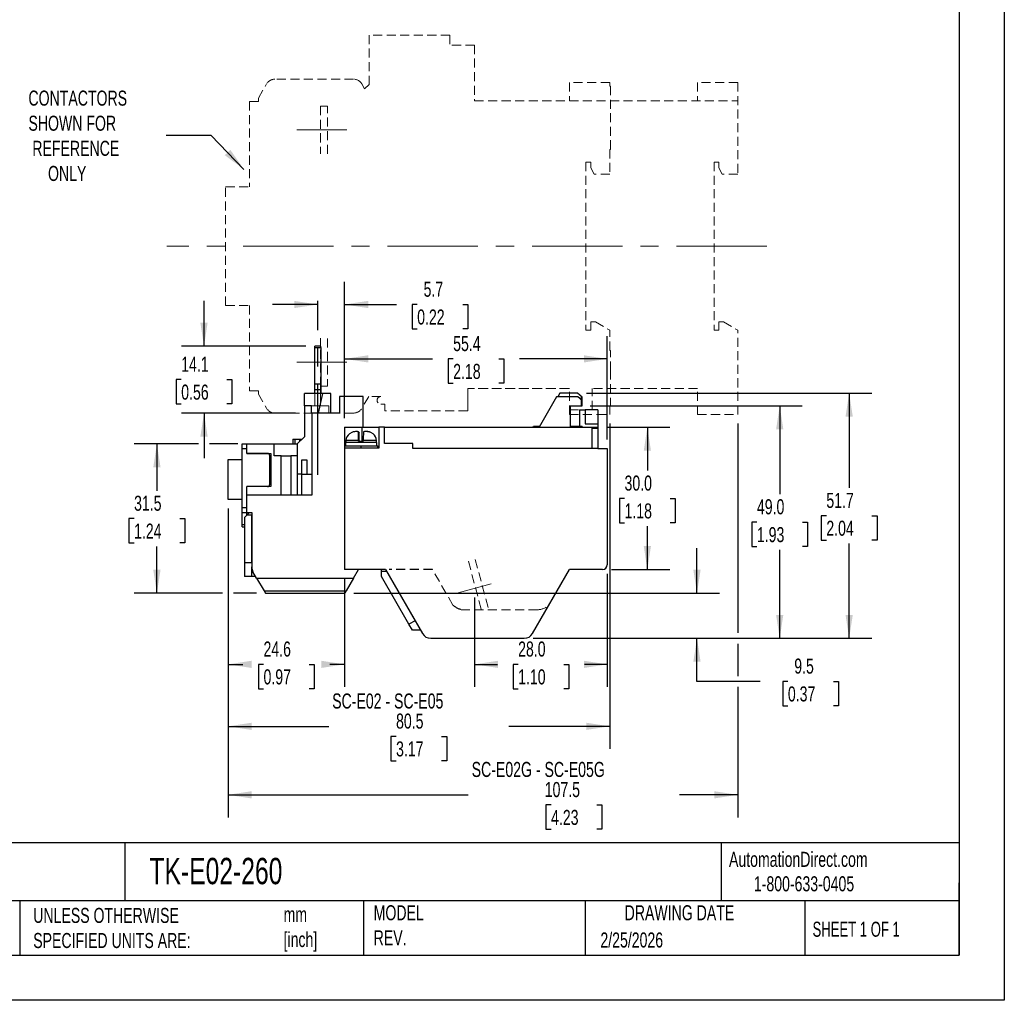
# Model space of a CAD drawing. Header units: millimetres. Extents: x 0 to 419, y 0 to 324.
# Tile 8 of 9: x 211 to 419, y 0 to 207. Entities that reach past the tile are written whole.
import ezdxf

# ---------------------------------------------------------------- set-up
doc = ezdxf.new("R2010")
doc.units = ezdxf.units.MM
doc.header["$LTSCALE"] = 1.5
doc.linetypes.add('CENTERX2', pattern=[20.32, 12.7, -2.54, 2.54, -2.54])
doc.linetypes.add('HIDDEN', pattern=[1.905, 1.27, -0.635])
doc.layers.add('CENTER', color=40, linetype='CENTERX2')
doc.layers.add('HIDDEN', color=102, linetype='HIDDEN')
doc.layers.add('DIMENSIONS', color=140, linetype='Continuous', lineweight=25)
doc.layers.add('TEXT', color=140, linetype='Continuous', lineweight=25)
doc.styles.add('SLDTEXTSTYLE0', font='TXT', dxfattribs={"width": 0.7})
doc.styles.add('SLDTEXTSTYLE1', font='TXT', dxfattribs={"width": 0.65})
doc.dimstyles.new('SLDDIMSTYLE0', dxfattribs={"dimtxt": 3.237012, "dimasz": 4.953, "dimexe": 0, "dimexo": 0.0625, "dimgap": 0.809253, "dimtad": 0, "dimtih": 1, "dimtoh": 1, "dimdec": 1, "dimrnd": 1e-09, "dimzin": 4, "dimdsep": 46, "dimtxsty": 'SLDTEXTSTYLE0', "dimsah": 1, "dimcen": 0.09, "dimadec": 0, "dimazin": 1, "dimtfac": 1, "dimtdec": 1, "dimtofl": 0, "dimtmove": 0, "dimatfit": 3, "dimfxl": 0, "dimfrac": 2, "dimtolj": 1, "dimtzin": 12, "dimarcsym": 0})
doc.dimstyles.new('SLDDIMSTYLE2', dxfattribs={"dimtxt": 3.237012, "dimasz": 4.953, "dimexe": 0, "dimexo": 0.0625, "dimgap": 0.809253, "dimtad": 0, "dimtih": 1, "dimtoh": 1, "dimdec": 1, "dimrnd": 1e-09, "dimzin": 12, "dimdsep": 46, "dimtxsty": 'SLDTEXTSTYLE0', "dimsah": 1, "dimcen": 0.09, "dimadec": 0, "dimazin": 3, "dimtfac": 1, "dimtdec": 1, "dimtmove": 0, "dimatfit": 0, "dimfxl": 0, "dimfrac": 2, "dimtolj": 1, "dimtzin": 12, "dimarcsym": 0})
doc.dimstyles.new('SLDDIMSTYLE3', dxfattribs={"dimtxt": 3.237012, "dimasz": 4.953, "dimexe": 0, "dimexo": 0.0625, "dimgap": 0.809253, "dimtad": 0, "dimtih": 1, "dimtoh": 1, "dimdec": 1, "dimrnd": 1e-09, "dimzin": 12, "dimdsep": 46, "dimtxsty": 'SLDTEXTSTYLE0', "dimsah": 1, "dimcen": 0.09, "dimadec": 0, "dimazin": 3, "dimtfac": 1, "dimtdec": 1, "dimtofl": 0, "dimtmove": 0, "dimatfit": 3, "dimfxl": 0, "dimfrac": 2, "dimtolj": 1, "dimtzin": 12, "dimarcsym": 0})
doc.dimstyles.new('SLDDIMSTYLE6', dxfattribs={"dimtxt": 0.18, "dimasz": 4.953, "dimexe": 0, "dimexo": 0.0625, "dimgap": 0, "dimtad": 0, "dimtih": 1, "dimtoh": 1, "dimdec": 0, "dimrnd": 1e-09, "dimzin": 0, "dimdsep": 46, "dimtxsty": 'Standard', "dimsah": 1, "dimcen": 0.09, "dimadec": 0, "dimazin": 0, "dimtfac": 4.953, "dimtdec": 0, "dimtofl": 0, "dimtmove": 0, "dimatfit": 3, "dimfxl": 0, "dimfrac": 2, "dimtolj": 1, "dimtzin": 0, "dimarcsym": 0})

# ---------------------------------------------------------------- blocks, each defined once
blk = doc.blocks.new('_D_16')
at = {"layer": 'DIMENSIONS'}
for p, q in [((335.38, 89.93), (335.38, 66.08)), ((307.38, 84.95), (307.38, 66.08)), ((307.38, 70.84), (312.19, 70.84)), ((316.57, 70.84), (315.49, 70.84)), ((315.49, 70.84), (315.49, 65.7)), ((326.19, 70.84), (327.28, 70.84)), ((327.28, 70.84), (327.28, 65.7)), ((335.38, 70.84), (330.58, 70.84)), ((315.49, 65.7), (316.57, 65.7)), ((327.28, 65.7), (326.19, 65.7))]:
    blk.add_line(p, q, dxfattribs=at)
for points in [[(307.38, 70.84), (312.34, 70.08), (312.34, 71.6)], [(335.38, 70.84), (330.43, 71.6), (330.43, 70.08)]]:
    blk.add_solid(points, dxfattribs=at)
at = {"layer": 'DIMENSIONS', "char_height": 3.175, "attachment_point": 1, "style": 'SLDTEXTSTYLE0'}
for s, insert in [('28.0', (316.57, 75.66)), ('1.10', (316.57, 69.79))]:
    blk.add_mtext(s, dxfattribs=dict(at, insert=insert))
blk = doc.blocks.new('_D_17')
at = {"layer": 'DIMENSIONS'}
for p, q in [((335.88, 121.63), (335.88, 53.01)), ((255.38, 103.73), (255.38, 53.01)), ((255.38, 57.77), (276.63, 57.77)), ((335.88, 57.77), (314.64, 57.77)), ((290.82, 55.65), (289.74, 55.65)), ((289.74, 55.65), (289.74, 50.51)), ((300.44, 55.65), (301.53, 55.65)), ((301.53, 55.65), (301.53, 50.51)), ((289.74, 50.51), (290.82, 50.51)), ((301.53, 50.51), (300.44, 50.51))]:
    blk.add_line(p, q, dxfattribs=at)
for points in [[(255.38, 57.77), (260.34, 57.01), (260.34, 58.53)], [(335.88, 57.77), (330.93, 58.53), (330.93, 57.01)]]:
    blk.add_solid(points, dxfattribs=at)
at = {"layer": 'DIMENSIONS', "char_height": 3.175, "attachment_point": 1, "style": 'SLDTEXTSTYLE0'}
for s, insert in [('SC-E02 - SC-E05', (277.35, 64.7)), ('80.5', (290.82, 60.47)), ('3.17', (290.82, 54.6))]:
    blk.add_mtext(s, dxfattribs=dict(at, insert=insert))
blk = doc.blocks.new('_D_18')
at = {"layer": 'DIMENSIONS'}
for p, q in [((362.88, 121.63), (362.88, 77.47)), ((255.38, 103.73), (255.38, 86.97)), ((255.38, 84.69), (255.38, 38.57)), ((362.88, 75.19), (362.88, 68.38)), ((362.88, 66.1), (362.88, 38.57)), ((255.38, 43.33), (306.04, 43.33)), ((362.88, 43.33), (350.62, 43.33)), ((323.52, 41.21), (322.44, 41.21)), ((322.44, 41.21), (322.44, 36.07)), ((333.14, 41.21), (334.23, 41.21)), ((334.23, 41.21), (334.23, 36.07)), ((322.44, 36.07), (323.52, 36.07)), ((334.23, 36.07), (333.14, 36.07))]:
    blk.add_line(p, q, dxfattribs=at)
for points in [[(255.38, 43.33), (260.34, 42.57), (260.34, 44.09)], [(362.88, 43.33), (357.93, 44.09), (357.93, 42.57)]]:
    blk.add_solid(points, dxfattribs=at)
at = {"layer": 'DIMENSIONS', "char_height": 3.175, "attachment_point": 1, "style": 'SLDTEXTSTYLE0'}
for s, insert in [('SC-E02G - SC-E05G', (306.77, 50.27)), ('107.5', (322.18, 46.03)), ('4.23', (323.52, 40.16))]:
    blk.add_mtext(s, dxfattribs=dict(at, insert=insert))
blk = doc.blocks.new('_D_19')
at = {"layer": 'DIMENSIONS'}
for p, q in [((331.79, 125.33), (376.5, 125.33)), ((371.74, 125.33), (371.74, 106.7)), ((366.93, 100.83), (365.84, 100.83)), ((365.84, 100.83), (365.84, 95.69)), ((376.55, 100.83), (377.63, 100.83)), ((377.63, 100.83), (377.63, 95.69)), ((365.84, 95.69), (366.93, 95.69)), ((377.63, 95.69), (376.55, 95.69)), ((371.74, 76.33), (371.74, 94.96)), ((319.76, 76.33), (376.5, 76.33))]:
    blk.add_line(p, q, dxfattribs=at)
for points in [[(371.74, 125.33), (370.97, 120.38), (372.5, 120.38)], [(371.74, 76.33), (372.5, 81.28), (370.97, 81.28)]]:
    blk.add_solid(points, dxfattribs=at)
at = {"layer": 'DIMENSIONS', "char_height": 3.175, "attachment_point": 1, "style": 'SLDTEXTSTYLE0'}
for s, insert in [('49.0', (366.93, 105.65)), ('1.93', (366.93, 99.78))]:
    blk.add_mtext(s, dxfattribs=dict(at, insert=insert))
blk = doc.blocks.new('_D_20')
at = {"layer": 'DIMENSIONS'}
for p, q in [((255.38, 103.73), (255.38, 66.08)), ((279.98, 88.93), (279.98, 66.08)), ((255.38, 70.84), (258.49, 70.84)), ((262.87, 70.84), (261.79, 70.84)), ((261.79, 70.84), (261.79, 65.7)), ((272.49, 70.84), (273.58, 70.84)), ((273.58, 70.84), (273.58, 65.7)), ((279.98, 70.84), (276.88, 70.84)), ((261.79, 65.7), (262.87, 65.7)), ((273.58, 65.7), (272.49, 65.7))]:
    blk.add_line(p, q, dxfattribs=at)
for points in [[(255.38, 70.84), (260.34, 70.08), (260.34, 71.6)], [(279.98, 70.84), (275.03, 71.6), (275.03, 70.08)]]:
    blk.add_solid(points, dxfattribs=at)
at = {"layer": 'DIMENSIONS', "char_height": 3.175, "attachment_point": 1, "style": 'SLDTEXTSTYLE0'}
for s, insert in [('24.6', (262.87, 75.66)), ('0.97', (262.87, 69.79))]:
    blk.add_mtext(s, dxfattribs=dict(at, insert=insert))
blk = doc.blocks.new('_D_21')
at = {"layer": 'DIMENSIONS'}
for p, q in [((330.99, 128.03), (391.15, 128.03)), ((386.38, 128.03), (386.38, 108.05)), ((381.57, 102.18), (380.49, 102.18)), ((380.49, 102.18), (380.49, 97.04)), ((391.19, 102.18), (392.28, 102.18)), ((392.28, 102.18), (392.28, 97.04)), ((380.49, 97.04), (381.57, 97.04)), ((386.38, 76.33), (386.38, 96.31)), ((392.28, 97.04), (391.19, 97.04)), ((319.76, 76.33), (391.15, 76.33))]:
    blk.add_line(p, q, dxfattribs=at)
for points in [[(386.38, 128.03), (385.62, 123.08), (387.15, 123.08)], [(386.38, 76.33), (387.15, 81.28), (385.62, 81.28)]]:
    blk.add_solid(points, dxfattribs=at)
at = {"layer": 'DIMENSIONS', "char_height": 3.175, "attachment_point": 1, "style": 'SLDTEXTSTYLE0'}
for s, insert in [('51.7', (381.57, 107)), ('2.04', (381.57, 101.13))]:
    blk.add_mtext(s, dxfattribs=dict(at, insert=insert))
blk = doc.blocks.new('_D_22')
at = {"layer": 'DIMENSIONS'}
for p, q in [((354.29, 85.83), (354.29, 95.36)), ((281.9, 85.83), (359.05, 85.83)), ((319.76, 76.33), (359.05, 76.33)), ((354.29, 67.24), (354.29, 76.33)), ((367.62, 67.24), (354.29, 67.24)), ((373.46, 67.24), (372.37, 67.24)), ((372.37, 67.24), (372.37, 62.09)), ((383.08, 67.24), (384.16, 67.24)), ((384.16, 67.24), (384.16, 62.09)), ((372.37, 62.09), (373.46, 62.09)), ((384.16, 62.09), (383.08, 62.09))]:
    blk.add_line(p, q, dxfattribs=at)
for points in [[(354.29, 85.83), (355.05, 90.78), (353.52, 90.78)], [(354.29, 76.33), (353.52, 71.38), (355.05, 71.38)]]:
    blk.add_solid(points, dxfattribs=at)
at = {"layer": 'DIMENSIONS', "char_height": 3.175, "attachment_point": 1, "style": 'SLDTEXTSTYLE0'}
for s, insert in [('9.5', (374.8, 72.06)), ('0.37', (373.46, 66.19))]:
    blk.add_mtext(s, dxfattribs=dict(at, insert=insert))
blk = doc.blocks.new('_D_23')
at = {"layer": 'DIMENSIONS'}
for p, q in [((249.17, 117.33), (235.62, 117.33)), ((240.38, 117.33), (240.38, 107.45)), ((257.48, 117.33), (251.46, 117.33)), ((235.57, 101.58), (234.49, 101.58)), ((234.49, 101.58), (234.49, 96.44)), ((245.19, 101.58), (246.28, 101.58)), ((246.28, 101.58), (246.28, 96.44)), ((234.49, 96.44), (235.57, 96.44)), ((240.38, 85.83), (240.38, 95.71)), ((246.28, 96.44), (245.19, 96.44)), ((254.24, 85.83), (235.62, 85.83)), ((261.37, 85.83), (256.53, 85.83))]:
    blk.add_line(p, q, dxfattribs=at)
for points in [[(240.38, 117.33), (239.62, 112.38), (241.15, 112.38)], [(240.38, 85.83), (241.15, 90.78), (239.62, 90.78)]]:
    blk.add_solid(points, dxfattribs=at)
at = {"layer": 'DIMENSIONS', "char_height": 3.175, "attachment_point": 1, "style": 'SLDTEXTSTYLE0'}
for s, insert in [('31.5', (235.57, 106.4)), ('1.24', (235.57, 100.53))]:
    blk.add_mtext(s, dxfattribs=dict(at, insert=insert))
blk = doc.blocks.new('_D_24')
at = {"layer": 'DIMENSIONS'}
for p, q in [((279.98, 122.74), (279.98, 151.48)), ((274.31, 146.72), (264.78, 146.72)), ((279.98, 146.72), (290.9, 146.72)), ((295.28, 146.72), (294.2, 146.72)), ((294.2, 146.72), (294.2, 141.57)), ((304.9, 146.72), (305.99, 146.72)), ((305.99, 146.72), (305.99, 141.57)), ((294.2, 141.57), (295.28, 141.57)), ((305.99, 141.57), (304.9, 141.57))]:
    blk.add_line(p, q, dxfattribs=at)
for points in [[(274.31, 146.72), (269.36, 147.48), (269.36, 145.96)], [(279.98, 146.72), (284.94, 145.96), (284.94, 147.48)]]:
    blk.add_solid(points, dxfattribs=at)
at = {"layer": 'DIMENSIONS', "char_height": 3.175, "attachment_point": 1, "style": 'SLDTEXTSTYLE0'}
for s, insert in [('5.7', (296.63, 151.53)), ('0.22', (295.28, 145.67))]:
    blk.add_mtext(s, dxfattribs=dict(at, insert=insert))
blk = doc.blocks.new('_D_25')
at = {"layer": 'DIMENSIONS'}
for p, q in [((335.29, 120.83), (348.58, 120.83)), ((343.82, 120.83), (343.82, 111.7)), ((339.01, 105.83), (337.92, 105.83)), ((337.92, 105.83), (337.92, 100.69)), ((348.63, 105.83), (349.72, 105.83)), ((349.72, 105.83), (349.72, 100.69)), ((337.92, 100.69), (339.01, 100.69)), ((343.82, 90.83), (343.82, 99.96)), ((349.72, 100.69), (348.63, 100.69)), ((336.29, 90.83), (348.58, 90.83))]:
    blk.add_line(p, q, dxfattribs=at)
for points in [[(343.82, 120.83), (343.06, 115.88), (344.58, 115.88)], [(343.82, 90.83), (344.58, 95.78), (343.06, 95.78)]]:
    blk.add_solid(points, dxfattribs=at)
at = {"layer": 'DIMENSIONS', "char_height": 3.175, "attachment_point": 1, "style": 'SLDTEXTSTYLE0'}
for s, insert in [('30.0', (339.01, 110.65)), ('1.18', (339.01, 104.78))]:
    blk.add_mtext(s, dxfattribs=dict(at, insert=insert))
blk = doc.blocks.new('_D_26')
at = {"layer": 'DIMENSIONS'}
for p, q in [((250.32, 137.93), (250.32, 147.46)), ((271.78, 137.93), (245.55, 137.93)), ((245.51, 130.88), (244.42, 130.88)), ((244.42, 130.88), (244.42, 125.74)), ((255.13, 130.88), (256.21, 130.88)), ((256.21, 130.88), (256.21, 125.74)), ((244.42, 125.74), (245.51, 125.74)), ((256.21, 125.74), (255.13, 125.74)), ((269.58, 123.83), (245.55, 123.83)), ((250.32, 123.83), (250.32, 114.31))]:
    blk.add_line(p, q, dxfattribs=at)
for points in [[(250.32, 137.93), (251.08, 142.88), (249.55, 142.88)], [(250.32, 123.83), (249.55, 118.88), (251.08, 118.88)]]:
    blk.add_solid(points, dxfattribs=at)
at = {"layer": 'DIMENSIONS', "char_height": 3.175, "attachment_point": 1, "style": 'SLDTEXTSTYLE0'}
for s, insert in [('14.1', (245.51, 135.7)), ('0.56', (245.51, 129.83))]:
    blk.add_mtext(s, dxfattribs=dict(at, insert=insert))
blk = doc.blocks.new('_D_27')
at = {"layer": 'DIMENSIONS'}
for p, q in [((279.98, 122.74), (279.98, 140.01)), ((335.38, 118.24), (335.38, 140.01)), ((279.98, 135.25), (298.49, 135.25)), ((302.87, 135.25), (301.79, 135.25)), ((301.79, 135.25), (301.79, 130.1)), ((312.49, 135.25), (313.58, 135.25)), ((313.58, 135.25), (313.58, 130.1)), ((335.38, 135.25), (316.88, 135.25)), ((301.79, 130.1), (302.87, 130.1)), ((313.58, 130.1), (312.49, 130.1))]:
    blk.add_line(p, q, dxfattribs=at)
for points in [[(279.98, 135.25), (284.94, 134.49), (284.94, 136.01)], [(335.38, 135.25), (330.43, 136.01), (330.43, 134.49)]]:
    blk.add_solid(points, dxfattribs=at)
at = {"layer": 'DIMENSIONS', "char_height": 3.175, "attachment_point": 1, "style": 'SLDTEXTSTYLE0'}
for s, insert in [('55.4', (302.87, 140.07)), ('2.18', (302.87, 134.2))]:
    blk.add_mtext(s, dxfattribs=dict(at, insert=insert))

msp = doc.modelspace()

# ---------------------------------------------------------------- linework, layer by layer
at = {"color": 7, "linetype": 'Continuous'}
for p, q in [((419.1, 323.85), (419.1, 0)), ((419.1, 0), (0, 0))]:
    msp.add_line(p, q, dxfattribs=at)
for p, q in [((274.93, 137.93), (273.68, 137.93)), ((273.68, 137.64), (273.68, 137.93)), ((273.68, 137.64), (274.93, 137.64)), ((273.68, 137.6), (273.68, 137.64)), ((273.68, 129.93), (273.68, 137.6)), ((274.93, 137.6), (273.68, 137.6)), ((274.93, 137.64), (274.93, 137.93)), ((274.93, 137.64), (274.93, 137.6)), ((274.93, 137.6), (274.93, 129.93)), ((273.68, 128.72), (273.68, 129.93)), ((274.93, 129.93), (273.68, 129.93)), ((274.93, 129.93), (274.93, 128.72)), ((275.28, 127.93), (271.48, 127.93)), ((271.48, 125.33), (271.48, 127.93)), ((274.93, 128.72), (273.68, 128.72)), ((273.68, 127.93), (273.68, 128.72)), ((275.28, 127.93), (274.38, 123.83)), ((274.93, 128.72), (274.93, 127.93)), ((277.08, 127.93), (275.28, 127.93)), ((277.08, 123.83), (277.08, 127.93)), ((283.88, 127.33), (278.88, 127.33)), ((278.88, 127.33), (278.88, 123.83)), ((283.88, 120.83), (283.88, 127.33)), ((324.69, 127.23), (321, 120.83)), ((329.19, 127.23), (324.69, 127.23)), ((325.38, 128.03), (324.92, 127.23)), ((329.08, 128.03), (325.38, 128.03)), ((330.08, 127.16), (329.08, 128.03)), ((330.08, 126.45), (329.19, 127.23)), ((330.08, 126.45), (330.08, 127.16)), ((271.48, 125.33), (271.48, 118.83)), ((272.98, 125.33), (271.48, 125.33)), ((272.98, 123.83), (272.98, 125.33)), ((327.58, 125.33), (330.08, 125.33)), ((327.58, 120.83), (327.58, 125.33)), ((330.08, 125.33), (330.08, 126.45)), ((272.98, 123.83), (273.08, 123.83)), ((273.08, 123.83), (273.08, 106.53)), ((278.88, 123.83), (273.08, 123.83)), ((329.48, 124.53), (329.48, 121.03)), ((329.48, 124.53), (330.68, 124.53)), ((330.68, 124.53), (330.68, 121.53)), ((333.38, 124.53), (330.68, 124.53)), ((333.38, 124.53), (333.38, 121.53)), ((279.98, 120.83), (279.98, 116.43)), ((279.98, 120.83), (283.58, 120.83)), ((283.58, 120.83), (287.18, 120.83)), ((283.58, 120.83), (283.58, 117.93)), ((287.18, 120.83), (287.18, 116.43)), ((288.38, 120.83), (287.18, 120.83)), ((288.38, 117.43), (288.38, 120.83)), ((288.38, 120.83), (333.38, 120.83)), ((319.72, 120.83), (319.8, 121.03)), ((319.8, 121.03), (320.51, 121.03)), ((320.51, 121.03), (320.51, 120.83)), ((320.51, 121.03), (321.11, 121.03)), ((327.58, 121.03), (330.08, 121.03)), ((330.08, 120.83), (330.08, 121.03)), ((330.68, 121.53), (333.38, 121.53)), ((332.18, 116.33), (332.18, 120.63)), ((332.18, 120.63), (333.38, 120.63)), ((333.38, 121.53), (333.38, 120.83)), ((333.38, 120.83), (333.38, 120.63)), ((333.38, 120.63), (333.38, 116.33)), ((271.48, 118.83), (269.98, 117.33)), ((281.47, 119.75), (280.97, 119.44)), ((280.97, 119.44), (280.98, 119.47)), ((282.93, 117.93), (282.93, 119.76)), ((282.93, 119.75), (282.93, 117.93)), ((283.03, 117.93), (283.03, 119.75)), ((285.97, 119.44), (285.47, 119.75)), ((258.38, 116.57), (258.28, 116.57)), ((258.28, 116.57), (258.28, 115.83)), ((258.38, 116.33), (258.38, 117.33)), ((258.38, 117.33), (259.38, 117.33)), ((258.38, 116.33), (259.38, 116.33)), ((258.38, 103.83), (258.38, 116.33)), ((259.38, 117.33), (265.08, 117.33)), ((259.38, 115.33), (259.38, 117.33)), ((265.08, 114.83), (265.08, 117.33)), ((265.08, 117.33), (269.98, 117.33)), ((269.08, 118.33), (269.08, 117.33)), ((269.08, 118.33), (269.48, 118.33)), ((269.48, 118.33), (269.48, 117.33)), ((269.48, 118.33), (270.48, 118.33)), ((269.98, 117.33), (269.98, 110.93)), ((270.48, 118.33), (270.48, 117.83)), ((270.48, 118.33), (270.98, 118.33)), ((279.98, 116.93), (279.98, 116.43)), ((279.98, 116.93), (283.4, 116.93)), ((279.98, 116.43), (279.98, 90.83)), ((287.18, 116.43), (279.98, 116.43)), ((280.18, 117.63), (280.18, 116.93)), ((286.78, 117.63), (280.18, 117.63)), ((280.26, 118.04), (280.23, 117.63)), ((282.9, 118.04), (280.26, 118.04)), ((282.9, 117.93), (282.9, 118.04)), ((282.9, 117.93), (283.4, 117.93)), ((283.06, 118.04), (283.06, 117.93)), ((283.4, 117.93), (283.4, 117.63)), ((283.4, 117.93), (283.9, 117.93)), ((283.4, 116.93), (283.4, 116.43)), ((283.4, 116.93), (286.98, 116.93)), ((283.9, 118.04), (283.9, 117.93)), ((286.71, 118.04), (283.9, 118.04)), ((286.73, 117.63), (286.71, 118.04)), ((286.78, 116.93), (286.78, 117.63)), ((286.98, 116.43), (286.98, 116.93)), ((294.38, 117.43), (288.38, 117.43)), ((294.38, 116.33), (294.38, 117.43)), ((332.18, 116.33), (294.38, 116.33)), ((333.38, 116.33), (332.18, 116.33)), ((333.38, 116.33), (335.38, 116.33)), ((335.38, 116.33), (335.38, 91.83)), ((258.38, 115.83), (258.28, 115.83)), ((258.28, 115.83), (258.28, 114.93)), ((258.38, 114.93), (258.28, 114.93)), ((258.28, 114.93), (258.28, 114.26)), ((258.38, 114.26), (258.28, 114.26)), ((258.28, 114.26), (258.28, 114.03)), ((259.38, 115.33), (259.38, 115.33)), ((263.68, 115.33), (259.38, 115.33)), ((259.38, 115.33), (264.38, 115.33)), ((264.18, 108.83), (264.18, 114.83)), ((264.38, 115.33), (264.38, 108.33)), ((266.6, 114.83), (265.08, 114.83)), ((266.6, 106.53), (266.6, 114.83)), ((266.6, 114.83), (268.6, 114.83)), ((268.6, 114.83), (268.6, 106.53)), ((269.98, 114.83), (268.6, 114.83)), ((255.38, 105.63), (255.38, 114.03)), ((255.38, 114.03), (258.38, 114.03)), ((270.98, 113.93), (271.98, 113.93)), ((270.98, 110.93), (270.98, 113.93)), ((271.98, 113.93), (271.98, 110.93)), ((269.98, 110.93), (269.98, 106.53)), ((270.98, 110.93), (269.98, 110.93)), ((270.98, 106.53), (270.98, 110.93)), ((270.98, 110.93), (273.08, 110.93)), ((264.38, 108.33), (259.38, 108.33)), ((259.38, 106.53), (259.38, 108.33)), ((259.38, 102.83), (259.38, 106.53)), ((273.08, 106.53), (259.38, 106.53)), ((258.38, 105.63), (255.38, 105.63)), ((259.38, 103.83), (258.38, 103.83)), ((258.38, 102.83), (258.38, 103.83)), ((258.38, 102.83), (259.38, 102.83)), ((258.38, 100.33), (258.38, 102.83)), ((259.38, 102.33), (258.88, 101.83)), ((258.88, 101.83), (258.88, 92.33)), ((259.38, 102.33), (259.38, 102.83)), ((259.38, 102.33), (259.88, 102.83)), ((259.38, 102.83), (260.38, 102.83)), ((259.38, 102.33), (259.38, 102.83)), ((260.38, 102.33), (259.38, 102.33)), ((259.88, 102.83), (260.38, 102.83)), ((260.38, 102.83), (260.38, 91.37)), ((260.38, 92.33), (260.38, 102.33)), ((258.38, 99.83), (258.38, 100.33)), ((258.38, 100.33), (258.88, 100.33)), ((258.38, 99.83), (258.88, 99.83)), ((258.88, 92.33), (260.38, 92.33)), ((258.88, 92.33), (258.88, 89.33)), ((260.38, 89.33), (258.88, 89.33)), ((260.38, 89.33), (260.38, 91.37)), ((260.38, 90.88), (260.44, 90.88)), ((260.38, 90.83), (260.46, 90.83)), ((261.25, 89.33), (260.38, 89.33)), ((261.42, 89.03), (260.65, 90.37)), ((288.61, 90.83), (279.98, 90.83)), ((281.85, 89.03), (282.88, 90.83)), ((287.74, 90.5), (287.74, 90.83)), ((287.74, 89.33), (287.74, 90.5)), ((287.74, 90.5), (288.8, 90.5)), ((293.54, 79.28), (287.74, 89.33)), ((288.61, 90.83), (296.4, 77.33)), ((288.8, 90.5), (294.84, 80.03)), ((319.59, 77.33), (327.38, 90.83)), ((334.38, 90.83), (327.38, 90.83)), ((261.42, 89.03), (281.85, 89.03)), ((261.42, 89.03), (262.98, 86.33)), ((281.85, 89.03), (280.29, 86.33)), ((262.98, 86.33), (280.29, 86.33)), ((262.98, 86.33), (263.27, 85.83)), ((263.27, 85.83), (280, 85.83)), ((280.29, 86.33), (280, 85.83)), ((294.84, 80.03), (293.54, 79.28)), ((294.26, 78.03), (293.54, 79.28)), ((296, 78.03), (294.26, 78.03)), ((298.13, 76.33), (317.86, 76.33))]:
    msp.add_line(p, q)
at = {"flags": 128}
for points in [[(282.93, 119.75), (282.92, 119.85), (282.84, 119.9), (282.71, 119.93), (282.52, 119.93), (282.26, 119.92), (282.03, 119.9), (281.75, 119.85), (281.47, 119.75)], [(282.71, 119.93), (282.79, 119.92), (282.91, 119.9), (283, 119.85), (283.03, 119.75)], [(285.47, 119.75), (285.2, 119.85), (284.9, 119.9), (284.64, 119.93), (284.4, 119.93), (284.18, 119.92), (284.06, 119.9), (283.97, 119.85), (283.93, 119.75)], [(285.99, 119.47), (285.98, 119.48), (285.97, 119.44)]]:
    msp.add_lwpolyline(points, dxfattribs=at)
for centre, radius, start, end in [((282.25, 117.93), 2, 129.484, 177), ((321.67, 118.22), 38.77, 177.7302, 180.2655), ((244.33, 118.22), 38.73, 359.7335, 2.2709), ((322.64, 118.22), 38.73, 177.7291, 180.2665), ((284.64, 117.72), 2.2, 67.1056, 89.7344), ((284.72, 117.93), 2, 3, 50.5172), ((263.68, 114.83), 0.5, 0, 90), ((263.68, 108.83), 0.5, 270, 0), ((334.38, 91.83), 1, 270, 0), ((262.38, 91.37), 2, 180, 210), ((298.13, 78.33), 2, 210.0001, 270.0001), ((317.86, 78.33), 2, 269.9999, 329.9999)]:
    msp.add_arc(centre, radius, start, end)
at = {"color": 102, "linetype": 'HIDDEN', "lineweight": 18}
msp.add_arc((320.4, 86.33), 4, 273.9269, 311.5874, dxfattribs=at)
at = {"layer": 'CENTER', "color": 102, "linetype": 'HIDDEN', "lineweight": 18}
for p, q in [((285.13, 203.53), (285.13, 193.13)), ((302.18, 203.53), (285.13, 203.53)), ((285.13, 203.53), (285.13, 193.13)), ((302.18, 203.53), (302.18, 201.43)), ((302.18, 203.53), (302.18, 201.43)), ((307.38, 201.43), (302.18, 201.43)), ((307.38, 201.43), (302.18, 201.43)), ((307.38, 201.43), (307.38, 189.63)), ((307.38, 201.43), (307.38, 189.63)), ((261.78, 190.23), (263.51, 193.23)), ((261.78, 190.23), (263.51, 193.23)), ((281.87, 194.23), (265.25, 194.23)), ((281.87, 194.23), (265.25, 194.23)), ((284.2, 192.2), (283.6, 193.23)), ((284.2, 192.2), (283.6, 193.23)), ((285.13, 193.13), (284.2, 192.2)), ((285.13, 193.13), (284.2, 192.2)), ((335.88, 193.53), (327.38, 193.53)), ((327.38, 193.53), (327.38, 189.63)), ((335.88, 193.53), (335.88, 192.78)), ((362.88, 193.53), (354.38, 193.53)), ((354.38, 193.53), (354.38, 189.63)), ((362.88, 193.53), (362.88, 174.23)), ((336.08, 192.78), (335.88, 192.78)), ((336.08, 179.43), (336.08, 192.78)), ((261.78, 189.53), (259.88, 189.53)), ((259.88, 189.53), (259.88, 171.53)), ((261.78, 189.53), (259.88, 189.53)), ((259.88, 189.53), (259.88, 171.53)), ((261.78, 190.23), (261.78, 189.53)), ((261.78, 190.23), (261.78, 189.53)), ((307.38, 189.63), (362.88, 189.63)), ((274.88, 188.53), (274.88, 178.48)), ((274.88, 188.53), (276.38, 188.53)), ((276.38, 178.5), (276.38, 188.53)), ((336.08, 179.43), (335.88, 179.43)), ((335.88, 179.43), (335.88, 174.23)), ((330.88, 176.73), (331.88, 176.73)), ((330.88, 176.73), (330.88, 141.33)), ((331.88, 175.53), (331.88, 176.73)), ((357.88, 176.73), (358.88, 176.73)), ((357.88, 176.73), (357.88, 141.33)), ((358.88, 175.53), (358.88, 176.73)), ((331.88, 175.53), (332.63, 174.23)), ((358.88, 175.53), (359.63, 174.23)), ((335.88, 174.23), (332.63, 174.23)), ((335.58, 174.23), (334.33, 174.23)), ((362.88, 174.23), (359.63, 174.23)), ((362.58, 174.23), (361.33, 174.23)), ((254.88, 171.53), (259.88, 171.53)), ((254.88, 146.53), (254.88, 171.53)), ((254.88, 171.53), (259.88, 171.53)), ((254.88, 146.53), (254.88, 171.53)), ((254.88, 146.53), (259.88, 146.53)), ((254.88, 146.53), (259.88, 146.53)), ((259.88, 146.53), (259.88, 128.53)), ((259.88, 146.53), (259.88, 128.53)), ((331.88, 141.33), (330.88, 141.33)), ((331.88, 143.03), (331.88, 141.33)), ((332.88, 143.03), (331.88, 143.03)), ((332.88, 143.03), (335.88, 141.33)), ((335.88, 137.03), (335.88, 141.33)), ((358.88, 141.33), (357.88, 141.33)), ((358.12, 141.33), (358.08, 141.33)), ((358.88, 143.03), (358.88, 141.33)), ((359.88, 143.03), (358.88, 143.03)), ((359.88, 143.03), (362.88, 141.33)), ((362.88, 123.53), (362.88, 141.33)), ((274.88, 129.53), (274.88, 139.59)), ((276.38, 139.56), (276.38, 129.53)), ((336.08, 137.03), (335.88, 137.03)), ((336.08, 132.78), (336.08, 137.03)), ((336.08, 132.78), (336.08, 125.28)), ((274.88, 129.53), (276.38, 129.53)), ((327.18, 128.98), (305.93, 128.98)), ((305.93, 128.98), (305.93, 124.33)), ((327.38, 128.98), (305.93, 128.98)), ((327.38, 123.53), (327.38, 128.98)), ((332.18, 124.53), (332.18, 128.98)), ((354.38, 128.98), (332.18, 128.98)), ((354.38, 123.53), (354.38, 128.98)), ((261.78, 128.53), (259.88, 128.53)), ((261.78, 128.53), (259.88, 128.53)), ((261.78, 128.53), (261.78, 127.83)), ((261.78, 128.53), (261.78, 127.83)), ((261.78, 127.83), (263.52, 124.83)), ((261.78, 127.83), (263.52, 124.83)), ((285.05, 127.33), (283.6, 124.83)), ((287.63, 127.33), (285.05, 127.33)), ((287.63, 127.33), (285.05, 127.33)), ((329.88, 125.33), (329.88, 127.45)), ((288.43, 125.73), (287.63, 125.73)), ((288.43, 125.73), (287.63, 125.73)), ((288.43, 125.73), (288.43, 124.33)), ((288.43, 125.73), (288.43, 124.33)), ((327.38, 125.33), (329.88, 125.33)), ((335.88, 123.53), (335.88, 125.28)), ((281.87, 123.83), (265.25, 123.83)), ((305.93, 124.33), (288.43, 124.33)), ((305.93, 124.33), (288.43, 124.33)), ((332.18, 124.53), (327.18, 124.53)), ((327.38, 123.53), (335.88, 123.53)), ((333.38, 123.53), (335.88, 123.53)), ((354.38, 123.53), (362.88, 123.53)), ((306.09, 92.58), (308.94, 81.94)), ((307.53, 92.97), (310.38, 82.33)), ((302.81, 83.33), (298.48, 90.83)), ((320.67, 82.33), (304.54, 82.33))]:
    msp.add_line(p, q, dxfattribs=at)
at = {"layer": 'CENTER', "color": 40, "linetype": 'CENTERX2', "lineweight": 18}
for p, q in [((280.42, 183.53), (269.9, 183.53)), ((369.05, 159.03), (242.47, 159.03)), ((280.42, 134.53), (269.9, 134.53)), ((310.86, 87.79), (303.9, 85.92))]:
    msp.add_line(p, q, dxfattribs=at)
at = {"layer": 'CENTER'}
msp.add_line((274.31, 110.81), (274.31, 147.46), dxfattribs=at)
at = {"layer": 'CENTER', "color": 7, "linetype": 'Continuous', "lineweight": 18}
for p, q in [((331.12, 141.33), (331.08, 141.33)), ((274.88, 137.93), (273.68, 137.93)), ((273.68, 137.93), (273.68, 125.33)), ((274.88, 129.53), (274.88, 125.33)), ((305.93, 128.98), (305.93, 124.33)), ((283.88, 127.33), (278.88, 127.33)), ((276.63, 125.33), (271.48, 125.33)), ((276.63, 125.33), (276.63, 123.83))]:
    msp.add_line(p, q, dxfattribs=at)
at = {"layer": 'CENTER', "color": 102, "linetype": 'HIDDEN', "lineweight": 18}
for centre, radius, start, end in [((265.25, 192.23), 2, 90, 150.0888), ((265.25, 192.23), 2, 90, 150.0888), ((281.87, 192.23), 2, 30.0001, 90), ((281.87, 192.23), 2, 30.0001, 90), ((287.63, 126.53), 0.8, 90, 270), ((287.63, 126.53), 0.8, 90, 270), ((265.25, 125.83), 2, 210.0888, 270), ((265.25, 125.83), 2, 210.0888, 270), ((281.87, 125.83), 2, 270, 329.9999)]:
    msp.add_arc(centre, radius, start, end, dxfattribs=at)
at = {"layer": 'HIDDEN'}
msp.add_line((298.48, 90.83), (289.38, 90.83), dxfattribs=at)
msp.add_arc((305.47, 86.33), 4, 228.4126, 266.0731, dxfattribs=at)
at = {"layer": 'TEXT'}
for p, q in [((409.57, 314.32), (409.57, 9.52)), ((409.57, 33.19), (9.52, 33.19)), ((233.64, 33.19), (233.64, 20.95)), ((359.36, 33.19), (359.36, 20.95)), ((409.57, 9.52), (409.57, 24.77)), ((409.57, 20.95), (9.52, 20.95)), ((211.5, 20.95), (211.5, 9.52)), ((283.95, 20.95), (283.95, 9.52)), ((330.7, 20.95), (330.7, 9.52)), ((377.02, 20.95), (377.02, 9.52)), ((9.52, 9.52), (409.57, 9.52))]:
    msp.add_line(p, q, dxfattribs=at)

# ---------------------------------------------------------------- texts
at = {"layer": 'TEXT', "linetype": 'CENTERX2', "lineweight": 18}
for s, insert, char_height, attachment_point, style in [('CONTACTORS^JSHOWN FOR ^J REFERENCE^J     ONLY', (213.29, 191.82), 3.175, 1, 'SLDTEXTSTYLE0'), ('AutomationDirect.com', (361.04, 31.31), 3.175, 1, 'SLDTEXTSTYLE0'), ('TK-E02-260', (238.81, 30.04), 5.556, 1, 'SLDTEXTSTYLE0'), ('1-800-633-0405', (366.29, 26.16), 3.175, 1, 'SLDTEXTSTYLE0'), ('UNLESS OTHERWISE ^JSPECIFIED UNITS ARE:', (214.3, 19.49), 3.175, 1, 'SLDTEXTSTYLE0'), ('mm^J[inch]', (267.1, 19.7), 3.175, 1, 'SLDTEXTSTYLE0'), ('MODEL ^JREV.', (286.1, 20.05), 3.175, 1, 'SLDTEXTSTYLE0'), ('DRAWING DATE', (350.59, 20.05), 3.175, 2, 'SLDTEXTSTYLE0'), ('SHEET 1 OF 1', (378.66, 16.58), 3.175, 1, 'SLDTEXTSTYLE1'), ('2/25/2026', (333.92, 14.31), 3.175, 1, 'SLDTEXTSTYLE0')]:
    msp.add_mtext(s, dxfattribs=dict(at, insert=insert, char_height=char_height, attachment_point=attachment_point, style=style))

# ---------------------------------------------------------------- dimensions: what is measured, and where the dimension line sits
at = {"layer": 'DIMENSIONS'}
for base, p1, p2, dimstyle, picture, middle in [((274.31, 146.72), (279.98, 120.83), (274.31, 147.46), 'SLDDIMSTYLE2', '_D_24', (300.09, 146.72)), ((279.98, 135.25), (335.38, 116.33), (279.98, 120.83), 'SLDDIMSTYLE3', '_D_27', (307.68, 135.25)), ((255.38, 70.84), (279.98, 90.83), (255.38, 105.63), 'SLDDIMSTYLE3', '_D_20', (267.68, 70.84)), ((335.38, 70.84), (307.38, 86.86), (335.38, 91.83), 'SLDDIMSTYLE0', '_D_16', (321.38, 70.84))]:
    dim = msp.add_linear_dim(base=base, p1=p1, p2=p2, dimstyle=dimstyle, dxfattribs=at)
    dim.commit()
    dim.dimension.update_dxf_attribs({"geometry": picture, "text_midpoint": middle, "dimtype": 160})
for base, p1, p2, dimstyle, picture, middle in [((250.32, 137.93), (271.48, 123.83), (273.68, 137.93), 'SLDDIMSTYLE2', '_D_26', (250.32, 130.88)), ((386.38, 128.03), (317.86, 76.33), (329.08, 128.03), 'SLDDIMSTYLE3', '_D_21', (386.38, 102.18)), ((371.74, 76.33), (329.88, 125.33), (317.86, 76.33), 'SLDDIMSTYLE0', '_D_19', (371.74, 100.83)), ((343.82, 120.83), (334.38, 90.83), (333.38, 120.83), 'SLDDIMSTYLE0', '_D_25', (343.82, 105.83)), ((240.38, 117.33), (263.27, 85.83), (259.38, 117.33), 'SLDDIMSTYLE3', '_D_23', (240.38, 101.58)), ((354.29, 85.83), (317.86, 76.33), (280, 85.83), 'SLDDIMSTYLE2', '_D_22', (354.29, 67.24))]:
    dim = msp.add_linear_dim(base=base, p1=p1, p2=p2, angle=90, dimstyle=dimstyle, dxfattribs=at)
    dim.commit()
    dim.dimension.update_dxf_attribs({"geometry": picture, "text_midpoint": middle, "dimtype": 160})
dim = msp.add_linear_dim(base=(335.88, 57.77), p1=(255.38, 105.63), p2=(335.88, 123.53), text='SC-E02 - SC-E05\\P<>', dimstyle='SLDDIMSTYLE3', dxfattribs=at)
dim.commit()
dim.dimension.update_dxf_attribs({"geometry": '_D_17', "text_midpoint": (295.63, 57.77), "dimtype": 160})
dim = msp.add_linear_dim(base=(362.88, 43.33), p1=(255.38, 105.63), p2=(362.88, 123.53), angle=0, text='SC-E02G - SC-E05G\\P<>', dimstyle='SLDDIMSTYLE3', dxfattribs=at)
dim.commit()
dim.dimension.update_dxf_attribs({"geometry": '_D_18', "text_midpoint": (328.33, 43.33), "dimtype": 160})

# ---------------------------------------------------------------- leaders
at = {"layer": 'TEXT', "linetype": 'CENTERX2', "lineweight": 18}
msp.add_leader([(258.73, 175.21), (251.83, 182.33), (242.31, 182.33)], dimstyle='SLDDIMSTYLE6', dxfattribs=at)

doc.saveas('drawing.dxf')
